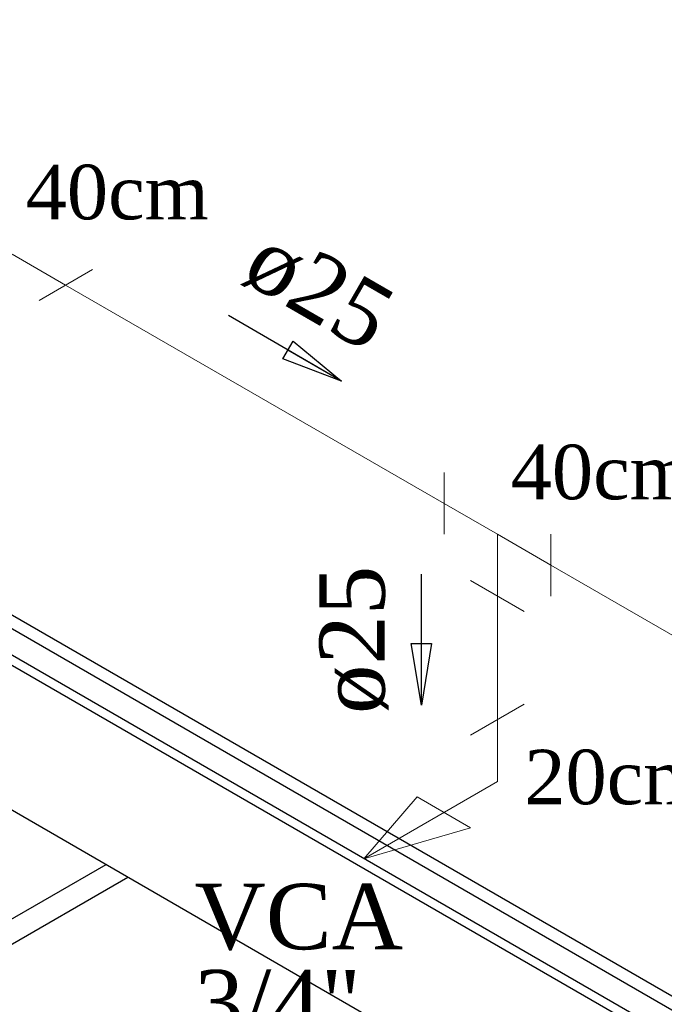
# Model space of a CAD drawing. Header units: millimetres. Extents: x 335 to 91625, y -1 to 84.
# Tile 21 of 62: x 375.53 to 377.62, y 10.22 to 13.41. Entities that reach past the tile are written whole.
import ezdxf

# ---------------------------------------------------------------- set-up
doc = ezdxf.new("R2010")
doc.units = ezdxf.units.MM
doc.header["$MEASUREMENT"] = 0
for name, color, linetype, lineweight in [('AF-Conexões detalhe', 7, 'Continuous', 20), ('AF-Sentido tubo', 7, 'Continuous', 20), ('AF-Textos conexão', 7, 'Continuous', 20), ('AF-Textos tubo', 7, 'Continuous', 20), ('AF-Tubos detalhe', 5, 'Continuous', 20)]:
    doc.layers.add(name, color=color, linetype=linetype, lineweight=lineweight)
doc.styles.add('TimesNewRoman', font='times.ttf')
doc.dimstyles.get("Standard").update_dxf_attribs({"dimtxt": 0.18, "dimasz": 0.18, "dimexe": 0.18, "dimexo": 0.0625, "dimgap": 0.09, "dimtad": 0, "dimtih": 1, "dimtoh": 1, "dimdec": 4, "dimzin": 0, "dimdsep": 46, "dimtxsty": 'Standard', "dimcen": 0.09, "dimadec": 0, "dimazin": 0, "dimtfac": 1, "dimtdec": 4, "dimtofl": 0, "dimtmove": 0, "dimatfit": 3, "dimfxl": 0, "dimtolj": 1, "dimtzin": 0, "dimarcsym": 0})

msp = doc.modelspace()

# ---------------------------------------------------------------- linework, layer by layer
at = {"color": 7}
for p, q in [((386.3005, 5.2034), (372.1275, 13.3864)), ((386.3415, 5.2244), (372.1695, 13.4074)), ((372.1835, 13.2374), (386.0465, 5.2334)), ((372.2085, 13.2554), (386.0745, 5.2504)), ((371.6205, 13.0934), (386.0925, 4.7373)), ((371.3665, 8.1074), (375.8115, 10.6734)), ((371.4375, 8.0664), (375.8825, 10.6324))]:
    msp.add_line(p, q, dxfattribs=at)
at = {"layer": 'AF-Conexões detalhe', "linetype": 'Continuous'}
for p, q in [((375.5075, 12.6488), (375.6805, 12.5488)), ((375.5945, 12.4988), (375.7675, 12.5988)), ((376.9055, 11.942), (376.9055, 11.742)), ((377.0785, 11.742), (376.9055, 11.842)), ((377.0785, 11.742), (377.2515, 11.642)), ((377.0785, 11.742), (377.0785, 11.542)), ((377.2515, 11.742), (377.2515, 11.542)), ((377.1645, 11.492), (376.9915, 11.592)), ((376.9915, 11.092), (377.1645, 11.192)), ((377.0785, 10.942), (377.0785, 11.142)), ((377.0785, 10.942), (376.6455, 10.692)), ((376.8185, 10.892), (376.6455, 10.692)), ((376.8185, 10.892), (376.9915, 10.792)), ((376.9915, 10.792), (376.6455, 10.692))]:
    msp.add_line(p, q, dxfattribs=at)
at = {"layer": 'AF-Tubos detalhe'}
for p, q in [((375.6805, 12.5488), (376.9055, 11.842)), ((377.2515, 11.642), (378.7035, 10.8038)), ((377.0785, 11.542), (377.0785, 11.142))]:
    msp.add_line(p, q, dxfattribs=at)

# ---------------------------------------------------------------- texts
at = {"char_height": 0.1765, "width": 0.984621, "attachment_point": 7, "line_spacing_factor": 0.798, "style": 'TimesNewRoman'}
for s, insert in [('40cm', (375.5515, 12.7587)), ('40cm', (377.1215, 11.8527)), ('20cm', (377.1655, 10.8657))]:
    msp.add_mtext(s, dxfattribs=dict(at, insert=insert))
at = {"layer": 'AF-Textos conexão', "char_height": 0.2118, "attachment_point": 7, "line_spacing_factor": 0.798, "style": 'TimesNewRoman'}
for s, insert, width in [('VCA', (376.0975, 10.3943), 1.049526), ('3/4"', (376.0975, 10.1173), 0.841075)]:
    msp.add_mtext(s, dxfattribs=dict(at, insert=insert, width=width))
at = {"layer": 'AF-Textos tubo', "char_height": 0.2118, "width": 0.748969, "attachment_point": 8, "line_spacing_factor": 0.798, "style": 'TimesNewRoman'}
for insert, rotation in [((376.4435, 12.436), 329.9999), ((376.7266, 11.4004), 90.0002)]:
    msp.add_mtext('ø25', dxfattribs=dict(at, insert=insert, rotation=rotation))

# ---------------------------------------------------------------- leaders
at = {"layer": 'AF-Sentido tubo'}
for points in [[(376.5735, 12.2381), (376.2075, 12.4499)], [(376.8325, 11.1889), (376.8325, 11.6125)]]:
    msp.add_leader(points, dimstyle='Standard', override={"dimasz": 0.2, "dimldrblk": 'CLOSED'}, dxfattribs=at)

doc.saveas('drawing.dxf')
